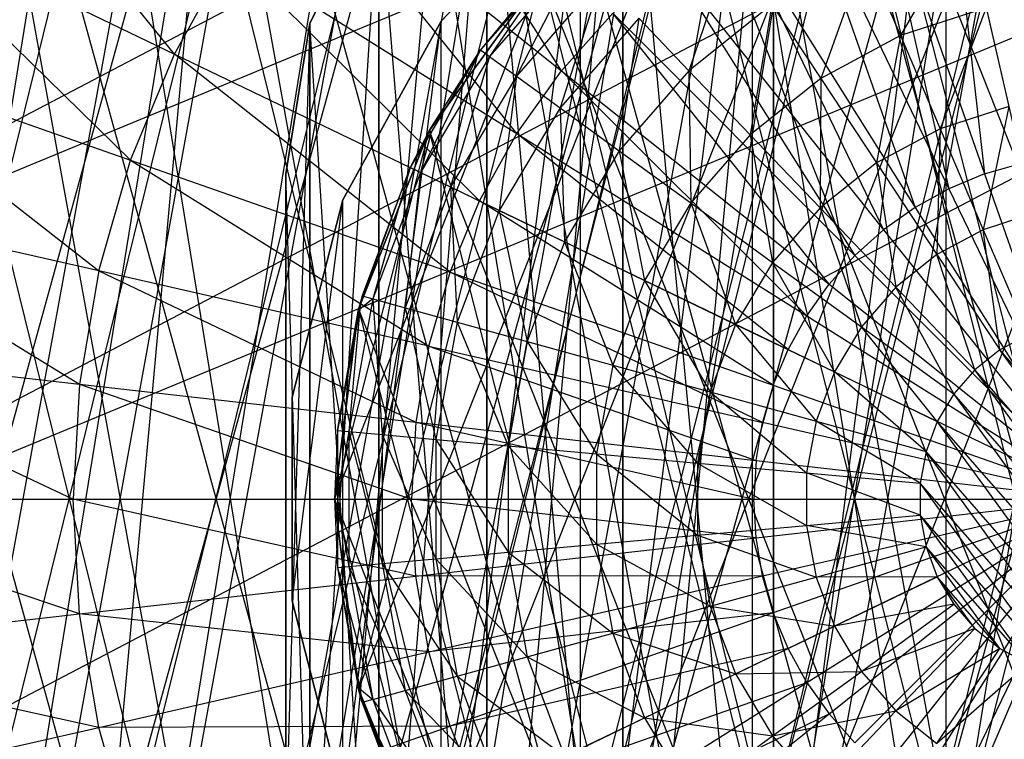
# Model space of a CAD drawing. Extents: x -0.31 to 2.17, y -0.31 to 0.31.
# Tile 5 of 14: x -0.17 to -0.01, y -0.04 to 0.07. Entities that reach past the tile are written whole.
import ezdxf

# ---------------------------------------------------------------- set-up
doc = ezdxf.new("R2010")
doc.units = 0
doc.header["$MEASUREMENT"] = 0
doc.linetypes.add('solid', pattern=[0])
doc.layers.add('1', color=7, linetype='solid')

msp = doc.modelspace()

# ---------------------------------------------------------------- linework, layer by layer
at = {"layer": '1', "color": 3, "linetype": 'solid'}
for p, q in [((-0.15375, -0.266303, 3.616648), (-0.012382, 0.307251, 3.616648)), ((-0.131823, -0.277811, 2.715), (0.012382, 0.307251, 2.715)), ((-0.109041, -0.287517, 3.616648), (-0.012382, 0.307251, 3.616648)), ((-0.085552, -0.295359, 2.715), (0.012382, 0.307251, 2.715)), ((-0.17468, -0.253068, 2.715), (-0.037065, 0.305258, 2.715)), ((-0.131823, -0.277811, 2.715), (-0.037065, 0.305258, 2.715)), ((-0.109041, -0.287517, 3.616648), (0.037065, 0.305258, 3.616648)), ((-0.061508, -0.301286, 3.616648), (0.037065, 0.305258, 3.616648)), ((-0.194477, -0.238191, 3.616648), (-0.061508, 0.301286, 3.616648)), ((-0.15375, -0.266303, 3.616648), (-0.061508, 0.301286, 3.616648)), ((-0.085552, -0.295359, 2.715), (0.061508, 0.301286, 2.715)), ((-0.213013, -0.22177, 2.715), (-0.085552, 0.295359, 2.715)), ((-0.17468, -0.253068, 2.715), (-0.085552, 0.295359, 2.715)), ((-0.085552, 0.295359, 3.641), (0.012382, -0.307251, 3.641)), ((-0.085552, 0.295359, 3.641), (0.061508, -0.301286, 3.641)), ((-0.230167, -0.20391, 3.616648), (-0.109041, 0.287517, 3.616648)), ((-0.194477, -0.238191, 3.616648), (-0.109041, 0.287517, 3.616648)), ((-0.213013, -0.22177, 2.715), (-0.131823, 0.277811, 2.715)), ((-0.131823, 0.277811, 3.641), (-0.037065, -0.305258, 3.641)), ((-0.131823, 0.277811, 3.641), (0.012382, -0.307251, 3.641)), ((-0.17468, 0.253068, 3.641), (-0.085552, -0.295359, 3.641)), ((-0.17468, 0.253068, 3.641), (-0.037065, -0.305258, 3.641)), ((-0.112544, -0.209141, 1.05), (0.010655, 0.237261, 1.05)), ((-0.073392, -0.225876, 1.05), (0.010655, 0.237261, 1.05)), ((-0.148079, -0.185685, 1.05), (-0.03188, 0.235351, 1.05)), ((-0.112544, -0.209141, 1.05), (-0.03188, 0.235351, 1.05)), ((-0.049811, 0.232218, 0.575), (-0.128928, -0.199459, 0.575)), ((-0.073392, -0.225876, 1.05), (0.052849, 0.231545, 1.05)), ((-0.178854, -0.15626, 1.05), (-0.073392, 0.225876, 1.05)), ((-0.148079, -0.185685, 1.05), (-0.073392, 0.225876, 1.05)), ((-0.073392, 0.225876, 2.25), (0.010655, -0.237261, 2.25)), ((-0.073392, 0.225876, 2.25), (0.052849, -0.231545, 2.25)), ((-0.213013, 0.22177, 3.641), (-0.085552, -0.295359, 3.641)), ((-0.090858, 0.219434, 0.575), (-0.162773, -0.172949, 0.575)), ((-0.128928, -0.199459, 0.575), (-0.090858, 0.219434, 0.575)), ((-0.203882, -0.121814, 1.05), (-0.112544, 0.209141, 1.05)), ((-0.178854, -0.15626, 1.05), (-0.112544, 0.209141, 1.05)), ((-0.112544, 0.209141, 2.25), (-0.03188, -0.235351, 2.25)), ((-0.112544, 0.209141, 2.25), (0.010655, -0.237261, 2.25)), ((-0.236525, 0.021496, 1.05), (0.116722, 0.206839, 1.05)), ((-0.128928, 0.199459, 0.575), (-0.191285, -0.140771, 0.575)), ((-0.128928, 0.199459, 0.575), (-0.162773, -0.172949, 0.575)), ((-0.148079, 0.185685, 2.25), (-0.073392, -0.225876, 2.25)), ((-0.148079, 0.185685, 2.25), (-0.03188, -0.235351, 2.25)), ((-0.236525, -0.021496, 1.05), (0.152097, 0.182408, 1.05)), ((-0.236525, 0.021496, 1.05), (0.152097, 0.182408, 1.05)), ((-0.178854, 0.15626, 2.25), (-0.112544, -0.209141, 2.25)), ((-0.178854, 0.15626, 2.25), (-0.073392, -0.225876, 2.25)), ((-0.236525, -0.021496, 1.05), (0.182489, 0.152, 1.05)), ((-0.228775, -0.063783, 1.05), (0.182489, 0.152, 1.05)), ((-0.05, 0.125, -0.575), (-0.073176, -0.121329, -0.575)), ((-0.05, 0.125, -0.575), (-0.05, -0.125, -0.575)), ((-0.05, -0.125, -0.81), (-0.05, 0.125, -0.81)), ((-0.053222, -0.113103, -0.465), (-0.023423, 0.122786, -0.465)), ((-0.053222, -0.113103, -0.715), (-0.023423, 0.122786, -0.715)), ((-0.023423, -0.122786, -0.465), (-0.023423, 0.122786, -0.465)), ((-0.023423, -0.122786, -0.715), (-0.023423, 0.122786, -0.715)), ((-0.203882, 0.121814, 2.25), (-0.112544, -0.209141, 2.25)), ((-0.073176, 0.121329, -0.575), (-0.094084, -0.110676, -0.575)), ((-0.073176, 0.121329, -0.575), (-0.073176, -0.121329, -0.575)), ((-0.073176, -0.121329, -0.81), (-0.073176, 0.121329, -0.81)), ((-0.05, -0.125, -0.81), (-0.073176, 0.121329, -0.81)), ((-0.085654, -0.080434, 0.06), (-0.007378, 0.117268, 0.06)), ((-0.085654, -0.080434), (-0.007378, 0.117268)), ((-0.06296, -0.099209, 0.06), (-0.007378, 0.117268, 0.06)), ((-0.06296, -0.099209), (-0.007378, 0.117268)), ((-0.06296, -0.099209, 0.06), (0.022017, 0.115419, 0.06)), ((-0.06296, -0.099209), (0.022017, 0.115419)), ((-0.036309, -0.111749, 0.06), (0.022017, 0.115419, 0.06)), ((-0.036309, -0.111749), (0.022017, 0.115419)), ((-0.079678, -0.096314, -0.465), (-0.053222, 0.113103, -0.465)), ((-0.079678, -0.096314, -0.715), (-0.053222, 0.113103, -0.715)), ((-0.053222, -0.113103, -0.465), (-0.053222, 0.113103, -0.465)), ((-0.053222, -0.113103, -0.715), (-0.053222, 0.113103, -0.715)), ((-0.142116, 0.06844, 3.692636), (-0.176906, 0.111157, 3.67886)), ((-0.082604, 0.065875, 3.702531), (-0.111537, 0.111537, 3.692636)), ((-0.094084, 0.110676, -0.575), (-0.110676, -0.094084, -0.575)), ((-0.102966, -0.056606, 0.06), (-0.036309, 0.111749, 0.06)), ((-0.102966, -0.056606), (-0.036309, 0.111749)), ((-0.094084, 0.110676, -0.575), (-0.094084, -0.110676, -0.575)), ((-0.094084, -0.110676, -0.81), (-0.094084, 0.110676, -0.81)), ((-0.073176, -0.121329, -0.81), (-0.094084, 0.110676, -0.81)), ((-0.085654, -0.080434, 0.06), (-0.036309, 0.111749, 0.06)), ((-0.085654, -0.080434), (-0.036309, 0.111749)), ((-0.036309, 0.111749, 0.06), (0.022017, -0.115419, 0.06)), ((-0.036309, 0.111749, 0.06), (0.050029, -0.106317, 0.06)), ((-0.02351, 0.103006, 3.702531), (-0.017497, 0.050004, 3.708491)), ((-0.02351, 0.103006, 3.702531), (-0.011788, 0.051648, 3.708491)), ((-0.113809, -0.029221, 0.06), (-0.06296, 0.099209, 0.06)), ((-0.113809, -0.029221), (-0.06296, 0.099209)), ((-0.102966, -0.056606, 0.06), (-0.06296, 0.099209, 0.06)), ((-0.102966, -0.056606), (-0.06296, 0.099209)), ((-0.06296, 0.099209, 0.06), (-0.007378, -0.117268, 0.06)), ((-0.06296, 0.099209, 0.06), (0.022017, -0.115419, 0.06)), ((-0.034896, 0.099726, 3.702531), (-0.022986, 0.04773, 3.708491)), ((-0.034896, 0.099726, 3.702531), (-0.017497, 0.050004, 3.708491)), ((-0.08946, 0.056212, 3.702531), (-0.123324, 0.098347, 3.692636)), ((-0.123324, 0.098347, 3.692636), (-0.082604, 0.065875, 3.702531)), ((-0.101127, -0.073473, -0.465), (-0.079678, 0.096314, -0.465)), ((-0.101127, 0.073473, -0.465), (-0.079678, 0.096314, -0.465)), ((-0.079678, 0.096314, -0.715), (-0.101127, 0.073473, -0.465)), ((-0.101127, 0.073473, -0.715), (-0.079678, 0.096314, -0.715)), ((-0.101127, -0.073473, -0.715), (-0.079678, 0.096314, -0.715)), ((-0.079678, -0.096314, -0.465), (-0.079678, 0.096314, -0.465)), ((-0.079678, -0.096314, -0.715), (-0.079678, 0.096314, -0.715)), ((-0.110676, 0.094084, -0.575), (-0.121329, -0.073176, -0.575)), ((-0.110676, 0.094084, -0.81), (-0.121329, 0.073176, -0.81)), ((-0.121329, 0.073176, -0.575), (-0.110676, 0.094084, -0.575)), ((-0.110676, 0.094084, -0.81), (-0.121329, 0.073176, -0.575)), ((-0.110676, 0.094084, -0.575), (-0.110676, -0.094084, -0.575)), ((-0.110676, -0.094084, -0.81), (-0.110676, 0.094084, -0.81)), ((-0.094084, -0.110676, -0.81), (-0.110676, 0.094084, -0.81)), ((-0.045842, 0.095192, 3.702531), (-0.028185, 0.044857, 3.708491)), ((-0.045842, 0.095192, 3.702531), (-0.022986, 0.04773, 3.708491)), ((-0.188239, 0.090651, 3.67886), (-0.148885, 0.052097, 3.692636)), ((-0.188239, 0.090651, 3.67886), (-0.142116, 0.06844, 3.692636)), ((-0.056212, 0.08946, 3.702531), (-0.03303, 0.041419, 3.708491)), ((-0.056212, 0.08946, 3.702531), (-0.028185, 0.044857, 3.708491)), ((-0.02028, 0.088855, 3.73364), (-0.03046, 0.071265, 3.744832)), ((-0.056375, 0.085404, 3.720001), (-0.062983, 0.065875, 3.73364)), ((-0.142116, 0.06844, 3.692636), (-0.13356, 0.083921, 3.692636)), ((-0.095192, 0.045842, 3.702531), (-0.13356, 0.083921, 3.692636)), ((-0.13356, 0.083921, 3.692636), (-0.08946, 0.056212, 3.702531)), ((-0.080005, 0.083678, 3.687558), (-0.09366, 0.068048, 3.687558)), ((-0.080005, 0.083678, 3.687558), (-0.089517, 0.065038, 3.704442)), ((-0.03582, 0.083805, 3.73364), (-0.042695, 0.064681, 3.744832)), ((-0.03582, 0.083805, 3.73364), (-0.03046, 0.071265, 3.744832)), ((-0.065875, 0.082604, 3.702531), (-0.03746, 0.03746, 3.708491)), ((-0.065875, 0.082604, 3.702531), (-0.03303, 0.041419, 3.708491)), ((-0.1175, 0, 0.06), (-0.085654, 0.080434, 0.06)), ((-0.1175, 0), (-0.085654, 0.080434)), ((-0.113809, -0.029221, 0.06), (-0.085654, 0.080434, 0.06)), ((-0.113809, -0.029221), (-0.085654, 0.080434)), ((-0.085654, 0.080434), (-0.102966, 0.056606)), ((-0.102966, 0.056606, 0.06), (-0.085654, 0.080434)), ((-0.085654, 0.080434, 0.06), (-0.102966, 0.056606, 0.06)), ((-0.085654, 0.080434, 0.06), (-0.095059, 0.069065, 3.67)), ((-0.085654, 0.080434, 0.06), (-0.036309, -0.111749, 0.06)), ((-0.085654, 0.080434, 0.06), (-0.007378, -0.117268, 0.06)), ((-0.085355, 0.080173, 3.67), (-0.095059, 0.069065, 3.67)), ((-0.085355, 0.080173, 3.67), (-0.09366, 0.068048, 3.687558)), ((-0.076466, 0.079977, 3.704442), (-0.089517, 0.065038, 3.704442)), ((-0.076466, 0.079977, 3.704442), (-0.082789, 0.060149, 3.720001)), ((-0.050209, 0.076063, 3.73364), (-0.062983, 0.065875, 3.73364)), ((-0.050209, 0.076063, 3.73364), (-0.053558, 0.056018, 3.744832)), ((-0.050209, 0.076063, 3.73364), (-0.042695, 0.064681, 3.744832)), ((-0.082604, 0.065875, 3.702531), (-0.074709, 0.074709, 3.702531)), ((-0.03746, 0.03746, 3.708491), (-0.074709, 0.074709, 3.702531)), ((-0.041419, 0.03303, 3.708491), (-0.074709, 0.074709, 3.702531)), ((-0.017246, 0.075558, 3.744832), (-0.03046, 0.071265, 3.744832)), ((-0.017246, 0.075558, 3.744832), (-0.024345, 0.056957, 3.753149)), ((-0.017246, 0.075558, 3.744832), (-0.013783, 0.060389, 3.753149)), ((-0.121329, 0.073176, -0.575), (-0.125, -0.05, -0.575)), ((-0.121329, 0.073176, -0.81), (-0.125, 0.05, -0.81)), ((-0.125, 0.05, -0.575), (-0.121329, 0.073176, -0.575)), ((-0.121329, 0.073176, -0.81), (-0.125, 0.05, -0.575)), ((-0.121329, 0.073176, -0.575), (-0.121329, -0.073176, -0.575)), ((-0.121329, -0.073176, -0.81), (-0.121329, 0.073176, -0.81)), ((-0.110676, -0.094084, -0.81), (-0.121329, 0.073176, -0.81)), ((-0.121329, 0.073176, -0.81), (-0.121329, 0.073176, -0.575)), ((-0.116222, -0.046016, -0.465), (-0.101127, 0.073473, -0.465)), ((-0.116222, 0.046016, -0.465), (-0.101127, 0.073473, -0.465)), ((-0.101127, 0.073473, -0.715), (-0.116222, 0.046016, -0.465)), ((-0.116222, 0.046016, -0.715), (-0.101127, 0.073473, -0.715)), ((-0.116222, -0.046016, -0.715), (-0.101127, 0.073473, -0.715)), ((-0.101127, -0.073473, -0.465), (-0.101127, 0.073473, -0.465)), ((-0.101127, 0.073473, -0.715), (-0.101127, 0.073473, -0.465)), ((-0.101127, -0.073473, -0.715), (-0.101127, 0.073473, -0.715)), ((-0.070718, 0.073965, 3.720001), (-0.082789, 0.060149, 3.720001)), ((-0.070718, 0.073965, 3.720001), (-0.073733, 0.053571, 3.73364)), ((-0.070718, 0.073965, 3.720001), (-0.062983, 0.065875, 3.73364)), ((-0.03046, 0.071265, 3.744832), (-0.042695, 0.064681, 3.744832)), ((-0.03046, 0.071265, 3.744832), (-0.034123, 0.051695, 3.753149)), ((-0.03046, 0.071265, 3.744832), (-0.024345, 0.056957, 3.753149)), ((-0.197206, 0.069005, 3.67886), (-0.153782, 0.0351, 3.692636)), ((-0.197206, 0.069005, 3.67886), (-0.148885, 0.052097, 3.692636)), ((-0.148885, 0.052097, 3.692636), (-0.142116, 0.06844, 3.692636)), ((-0.142116, 0.06844, 3.692636), (-0.095192, 0.045842, 3.702531)), ((-0.099726, 0.034896, 3.702531), (-0.142116, 0.06844, 3.692636)), ((-0.095059, 0.069065, 3.67), (-0.104306, 0.050231, 3.687558)), ((-0.102966, 0.056606, 0.06), (-0.095059, 0.069065, 3.67)), ((-0.095059, 0.069065, 3.67), (-0.102625, 0.056402, 3.67)), ((-0.095059, 0.069065, 3.67), (-0.09366, 0.068048, 3.687558)), ((-0.09366, 0.068048, 3.687558), (-0.104306, 0.050231, 3.687558)), ((-0.09366, 0.068048, 3.687558), (-0.099691, 0.048009, 3.704442)), ((-0.09366, 0.068048, 3.687558), (-0.089517, 0.065038, 3.704442)), ((-0.08946, 0.056212, 3.702531), (-0.082604, 0.065875, 3.702531)), ((-0.044857, 0.028185, 3.708491), (-0.082604, 0.065875, 3.702531)), ((-0.082604, 0.065875, 3.702531), (-0.041419, 0.03303, 3.708491)), ((-0.062983, 0.065875, 3.73364), (-0.073733, 0.053571, 3.73364)), ((-0.062983, 0.065875, 3.73364), (-0.0627, 0.045554, 3.744832)), ((-0.062983, 0.065875, 3.73364), (-0.053558, 0.056018, 3.744832)), ((-0.089517, 0.065038, 3.704442), (-0.099691, 0.048009, 3.704442)), ((-0.089517, 0.065038, 3.704442), (-0.092198, 0.0444, 3.720001)), ((-0.089517, 0.065038, 3.704442), (-0.082789, 0.060149, 3.720001)), ((-0.042695, 0.064681, 3.744832), (-0.053558, 0.056018, 3.744832)), ((-0.042695, 0.064681, 3.744832), (-0.042805, 0.044771, 3.753149)), ((-0.042695, 0.064681, 3.744832), (-0.034123, 0.051695, 3.753149)), ((-0.082789, 0.060149, 3.720001), (-0.092198, 0.0444, 3.720001)), ((-0.082789, 0.060149, 3.720001), (-0.082114, 0.039544, 3.73364)), ((-0.082789, 0.060149, 3.720001), (-0.073733, 0.053571, 3.73364)), ((-0.013783, 0.060389, 3.753149), (-0.024345, 0.056957, 3.753149)), ((-0.013783, 0.060389, 3.753149), (-0.017709, 0.041432, 3.758271)), ((-0.1175, 0, 0.06), (-0.102966, 0.056606, 0.06)), ((-0.1175, 0), (-0.102966, 0.056606)), ((-0.102966, 0.056606), (-0.113809, 0.029221)), ((-0.113809, 0.029221, 0.06), (-0.102966, 0.056606)), ((-0.102966, 0.056606, 0.06), (-0.113809, 0.029221, 0.06)), ((-0.102966, 0.056606, 0.06), (-0.105864, 0.050981, 3.67)), ((-0.102625, 0.056402, 3.67), (-0.105864, 0.050981, 3.67)), ((-0.102625, 0.056402, 3.67), (-0.104306, 0.050231, 3.687558)), ((-0.102625, 0.056402, 3.67), (-0.102966, 0.056606, 0.06)), ((-0.102966, 0.056606, 0.06), (-0.102966, 0.056606)), ((-0.102966, 0.056606, 0.06), (-0.06296, -0.099209, 0.06)), ((-0.102966, 0.056606, 0.06), (-0.036309, -0.111749, 0.06)), ((-0.095192, 0.045842, 3.702531), (-0.08946, 0.056212, 3.702531)), ((-0.04773, 0.022986, 3.708491), (-0.08946, 0.056212, 3.702531)), ((-0.08946, 0.056212, 3.702531), (-0.044857, 0.028185, 3.708491)), ((-0.024345, 0.056957, 3.753149), (-0.034123, 0.051695, 3.753149)), ((-0.024345, 0.056957, 3.753149), (-0.024822, 0.037604, 3.758271)), ((-0.024345, 0.056957, 3.753149), (-0.017709, 0.041432, 3.758271)), ((-0.053558, 0.056018, 3.744832), (-0.0627, 0.045554, 3.744832)), ((-0.053558, 0.056018, 3.744832), (-0.050112, 0.036408, 3.753149)), ((-0.053558, 0.056018, 3.744832), (-0.042805, 0.044771, 3.753149)), ((-0.073733, 0.053571, 3.73364), (-0.082114, 0.039544, 3.73364)), ((-0.073733, 0.053571, 3.73364), (-0.069826, 0.033627, 3.744832)), ((-0.073733, 0.053571, 3.73364), (-0.0627, 0.045554, 3.744832)), ((-0.153782, 0.0351, 3.692636), (-0.148885, 0.052097, 3.692636)), ((-0.148885, 0.052097, 3.692636), (-0.103006, 0.02351, 3.702531)), ((-0.148885, 0.052097, 3.692636), (-0.099726, 0.034896, 3.702531)), ((-0.034123, 0.051695, 3.753149), (-0.042805, 0.044771, 3.753149)), ((-0.034123, 0.051695, 3.753149), (-0.031138, 0.032568, 3.758271)), ((-0.034123, 0.051695, 3.753149), (-0.024822, 0.037604, 3.758271)), ((-0.017497, 0.050004, 3.708491), (-0.011788, 0.051648, 3.708491)), ((-0.121329, -0.073176, -0.81), (-0.125, 0.05, -0.81)), ((-0.125, 0.05, -0.81), (-0.125, -0.05, -0.81)), ((-0.125, 0.05, -0.575), (-0.125, 0.05, -0.81)), ((-0.125, 0.05, -0.575), (-0.125, -0.05, -0.81)), ((-0.125, -0.05, -0.575), (-0.125, 0.05, -0.575)), ((-0.113809, 0.029221, 0.06), (-0.105864, 0.050981, 3.67)), ((-0.105864, 0.050981, 3.67), (-0.113266, 0.031259, 3.67)), ((-0.105864, 0.050981, 3.67), (-0.111599, 0.030799, 3.687558)), ((-0.104306, 0.050231, 3.687558), (-0.111599, 0.030799, 3.687558)), ((-0.104306, 0.050231, 3.687558), (-0.106662, 0.029437, 3.704442)), ((-0.104306, 0.050231, 3.687558), (-0.105864, 0.050981, 3.67)), ((-0.104306, 0.050231, 3.687558), (-0.099691, 0.048009, 3.704442)), ((-0.017497, 0.050004, 3.708491), (-0.022986, 0.04773, 3.708491)), ((-0.017497, 0.050004, 3.708491), (0, 0, 3.710481)), ((-0.099691, 0.048009, 3.704442), (-0.106662, 0.029437, 3.704442)), ((-0.099691, 0.048009, 3.704442), (-0.098645, 0.027224, 3.720001)), ((-0.099691, 0.048009, 3.704442), (-0.092198, 0.0444, 3.720001)), ((-0.022986, 0.04773, 3.708491), (-0.028185, 0.044857, 3.708491)), ((-0.022986, 0.04773, 3.708491), (0, 0, 3.710481)), ((-0.203692, 0.046491, 3.67886), (-0.156745, 0.017661, 3.692636)), ((-0.153782, 0.0351, 3.692636), (-0.203692, 0.046491, 3.67886)), ((-0.124014, -0.015667, -0.465), (-0.116222, 0.046016, -0.465)), ((-0.124014, 0.015667, -0.465), (-0.116222, 0.046016, -0.465)), ((-0.116222, 0.046016, -0.715), (-0.124014, 0.015667, -0.465)), ((-0.124014, 0.015667, -0.715), (-0.116222, 0.046016, -0.715)), ((-0.124014, -0.015667, -0.715), (-0.116222, 0.046016, -0.715)), ((-0.116222, -0.046016, -0.465), (-0.116222, 0.046016, -0.465)), ((-0.116222, 0.046016, -0.715), (-0.116222, 0.046016, -0.465)), ((-0.116222, -0.046016, -0.715), (-0.116222, 0.046016, -0.715)), ((-0.099726, 0.034896, 3.702531), (-0.095192, 0.045842, 3.702531)), ((-0.050004, 0.017497, 3.708491), (-0.095192, 0.045842, 3.702531)), ((-0.095192, 0.045842, 3.702531), (-0.04773, 0.022986, 3.708491)), ((-0.0627, 0.045554, 3.744832), (-0.069826, 0.033627, 3.744832)), ((-0.0627, 0.045554, 3.744832), (-0.055807, 0.026875, 3.753149)), ((-0.0627, 0.045554, 3.744832), (-0.050112, 0.036408, 3.753149)), ((-0.092198, 0.0444, 3.720001), (-0.098645, 0.027224, 3.720001)), ((-0.092198, 0.0444, 3.720001), (-0.087855, 0.024246, 3.73364)), ((-0.092198, 0.0444, 3.720001), (-0.082114, 0.039544, 3.73364)), ((-0.042805, 0.044771, 3.753149), (-0.050112, 0.036408, 3.753149)), ((-0.042805, 0.044771, 3.753149), (-0.036453, 0.026485, 3.758271)), ((-0.042805, 0.044771, 3.753149), (-0.031138, 0.032568, 3.758271)), ((-0.028185, 0.044857, 3.708491), (-0.03303, 0.041419, 3.708491)), ((-0.028185, 0.044857, 3.708491), (0, 0, 3.710481)), ((-0.010026, 0.043928, 3.758271), (-0.017709, 0.041432, 3.758271)), ((-0.03303, 0.041419, 3.708491), (-0.03746, 0.03746, 3.708491)), ((-0.03303, 0.041419, 3.708491), (0, 0, 3.710481)), ((-0.017709, 0.041432, 3.758271), (-0.024822, 0.037604, 3.758271)), ((-0.01515, 0.022951, 3.76), (-0.017709, 0.041432, 3.758271)), ((-0.017709, 0.041432, 3.758271), (-0.010808, 0.025287, 3.76)), ((-0.082114, 0.039544, 3.73364), (-0.087855, 0.024246, 3.73364)), ((-0.082114, 0.039544, 3.73364), (-0.074708, 0.020618, 3.744832)), ((-0.082114, 0.039544, 3.73364), (-0.069826, 0.033627, 3.744832)), ((-0.050112, 0.036408, 3.753149), (-0.055807, 0.026875, 3.753149)), ((-0.050112, 0.036408, 3.753149), (-0.040596, 0.01955, 3.758271)), ((-0.050112, 0.036408, 3.753149), (-0.036453, 0.026485, 3.758271)), ((-0.041419, 0.03303, 3.708491), (-0.03746, 0.03746, 3.708491)), ((0, 0, 3.710481), (-0.03746, 0.03746, 3.708491)), ((-0.024822, 0.037604, 3.758271), (-0.031138, 0.032568, 3.758271)), ((-0.019004, 0.019877, 3.76), (-0.024822, 0.037604, 3.758271)), ((-0.024822, 0.037604, 3.758271), (-0.01515, 0.022951, 3.76)), ((-0.153782, 0.0351, 3.692636), (-0.156745, 0.017661, 3.692636)), ((-0.153782, 0.0351, 3.692636), (-0.10499, 0.01183, 3.702531)), ((-0.103006, 0.02351, 3.702531), (-0.153782, 0.0351, 3.692636)), ((-0.103006, 0.02351, 3.702531), (-0.099726, 0.034896, 3.702531)), ((-0.099726, 0.034896, 3.702531), (-0.050004, 0.017497, 3.708491)), ((-0.051648, 0.011788, 3.708491), (-0.099726, 0.034896, 3.702531)), ((-0.069826, 0.033627, 3.744832), (-0.074708, 0.020618, 3.744832)), ((-0.069826, 0.033627, 3.744832), (-0.059709, 0.016479, 3.753149)), ((-0.069826, 0.033627, 3.744832), (-0.055807, 0.026875, 3.753149)), ((-0.044857, 0.028185, 3.708491), (-0.041419, 0.03303, 3.708491)), ((-0.041419, 0.03303, 3.708491), (0, 0, 3.710481)), ((-0.031138, 0.032568, 3.758271), (-0.036453, 0.026485, 3.758271)), ((-0.022248, 0.016164, 3.76), (-0.031138, 0.032568, 3.758271)), ((-0.031138, 0.032568, 3.758271), (-0.019004, 0.019877, 3.76)), ((-0.111599, 0.030799, 3.687558), (-0.115305, 0.010378, 3.687558)), ((-0.113266, 0.031259, 3.67), (-0.113809, 0.029221, 0.06)), ((-0.113266, 0.031259, 3.67), (-0.113641, 0.029191, 3.67)), ((-0.111599, 0.030799, 3.687558), (-0.113641, 0.029191, 3.67)), ((-0.113266, 0.031259, 3.67), (-0.111599, 0.030799, 3.687558)), ((-0.111599, 0.030799, 3.687558), (-0.110204, 0.009919, 3.704442)), ((-0.111599, 0.030799, 3.687558), (-0.106662, 0.029437, 3.704442)), ((-0.113809, 0.029221), (-0.1175, 0)), ((-0.1175, 0, 0.06), (-0.113809, 0.029221)), ((-0.113809, 0.029221, 0.06), (-0.1175, 0, 0.06)), ((-0.117027, 0.010533, 3.67), (-0.113809, 0.029221, 0.06)), ((-0.113641, 0.029191, 3.67), (-0.117027, 0.010533, 3.67)), ((-0.113641, 0.029191, 3.67), (-0.115305, 0.010378, 3.687558)), ((-0.113641, 0.029191, 3.67), (-0.113809, 0.029221, 0.06)), ((-0.113809, 0.029221), (-0.113809, 0.029221, 0.06)), ((-0.113809, 0.029221, 0.06), (-0.085654, -0.080434, 0.06)), ((-0.113809, 0.029221, 0.06), (-0.06296, -0.099209, 0.06)), ((-0.106662, 0.029437, 3.704442), (-0.110204, 0.009919, 3.704442)), ((-0.106662, 0.029437, 3.704442), (-0.10192, 0.009173, 3.720001)), ((-0.106662, 0.029437, 3.704442), (-0.098645, 0.027224, 3.720001)), ((-0.04773, 0.022986, 3.708491), (-0.044857, 0.028185, 3.708491)), ((-0.044857, 0.028185, 3.708491), (0, 0, 3.710481)), ((-0.098645, 0.027224, 3.720001), (-0.10192, 0.009173, 3.720001)), ((-0.098645, 0.027224, 3.720001), (-0.090773, 0.00817, 3.73364)), ((-0.098645, 0.027224, 3.720001), (-0.087855, 0.024246, 3.73364)), ((-0.055807, 0.026875, 3.753149), (-0.059709, 0.016479, 3.753149)), ((-0.055807, 0.026875, 3.753149), (-0.043434, 0.011987, 3.758271)), ((-0.055807, 0.026875, 3.753149), (-0.040596, 0.01955, 3.758271)), ((-0.036453, 0.026485, 3.758271), (-0.040596, 0.01955, 3.758271)), ((-0.024777, 0.011932, 3.76), (-0.036453, 0.026485, 3.758271)), ((-0.036453, 0.026485, 3.758271), (-0.022248, 0.016164, 3.76)), ((-0.087855, 0.024246, 3.73364), (-0.090773, 0.00817, 3.73364)), ((-0.087855, 0.024246, 3.73364), (-0.077189, 0.006947, 3.744832)), ((-0.087855, 0.024246, 3.73364), (-0.074708, 0.020618, 3.744832)), ((-0.010808, 0.025287, 3.76), (-0.01515, 0.022951, 3.76)), ((-0.207616, 0.023393, 3.67886), (-0.157737, 0, 3.692636)), ((-0.207616, 0.023393, 3.67886), (-0.156745, 0.017661, 3.692636)), ((-0.103006, 0.02351, 3.702531), (-0.10499, 0.01183, 3.702531)), ((-0.103006, 0.02351, 3.702531), (-0.052644, 0.005932, 3.708491)), ((-0.103006, 0.02351, 3.702531), (-0.051648, 0.011788, 3.708491)), ((-0.050004, 0.017497, 3.708491), (-0.04773, 0.022986, 3.708491)), ((-0.04773, 0.022986, 3.708491), (0, 0, 3.710481)), ((-0.01515, 0.022951, 3.76), (-0.019004, 0.019877, 3.76)), ((0.020709, -0.018093, 3.76), (-0.01515, 0.022951, 3.76)), ((0.017146, -0.0215, 3.76), (-0.01515, 0.022951, 3.76)), ((-0.074708, 0.020618, 3.744832), (-0.077189, 0.006947, 3.744832)), ((-0.074708, 0.020618, 3.744832), (-0.061692, 0.005552, 3.753149)), ((-0.074708, 0.020618, 3.744832), (-0.059709, 0.016479, 3.753149)), ((-0.019004, 0.019877, 3.76), (-0.022248, 0.016164, 3.76)), ((0.017146, -0.0215, 3.76), (-0.019004, 0.019877, 3.76)), ((0.013031, -0.024216, 3.76), (-0.019004, 0.019877, 3.76)), ((-0.040596, 0.01955, 3.758271), (-0.043434, 0.011987, 3.758271)), ((-0.026509, 0.007316, 3.76), (-0.040596, 0.01955, 3.758271)), ((-0.040596, 0.01955, 3.758271), (-0.024777, 0.011932, 3.76)), ((-0.156745, 0.017661, 3.692636), (-0.157737, 0, 3.692636)), ((-0.156745, 0.017661, 3.692636), (-0.105655, 0, 3.702531)), ((-0.156745, 0.017661, 3.692636), (-0.10499, 0.01183, 3.702531)), ((-0.050004, 0.017497, 3.708491), (-0.051648, 0.011788, 3.708491)), ((-0.050004, 0.017497, 3.708491), (0, 0, 3.710481)), ((-0.124014, -0.015667, -0.465), (-0.124014, 0.015667, -0.465)), ((-0.124014, 0.015667, -0.715), (-0.124014, -0.015667, -0.465)), ((-0.124014, 0.015667, -0.715), (-0.124014, 0.015667, -0.465)), ((-0.124014, -0.015667, -0.715), (-0.124014, 0.015667, -0.715)), ((-0.059709, 0.016479, 3.753149), (-0.061692, 0.005552, 3.753149)), ((-0.059709, 0.016479, 3.753149), (-0.044877, 0.004039, 3.758271)), ((-0.059709, 0.016479, 3.753149), (-0.043434, 0.011987, 3.758271)), ((-0.022248, 0.016164, 3.76), (-0.024777, 0.011932, 3.76)), ((0.013031, -0.024216, 3.76), (-0.022248, 0.016164, 3.76)), ((0.008498, -0.026154, 3.76), (-0.022248, 0.016164, 3.76)), ((-0.10499, 0.01183, 3.702531), (-0.105655, 0, 3.702531)), ((-0.10499, 0.01183, 3.702531), (-0.052977, 0, 3.708491)), ((-0.10499, 0.01183, 3.702531), (-0.052644, 0.005932, 3.708491)), ((-0.052644, 0.005932, 3.708491), (-0.051648, 0.011788, 3.708491)), ((0, 0, 3.710481), (-0.051648, 0.011788, 3.708491)), ((-0.043434, 0.011987, 3.758271), (-0.044877, 0.004039, 3.758271)), ((-0.027389, 0.002465, 3.76), (-0.043434, 0.011987, 3.758271)), ((-0.043434, 0.011987, 3.758271), (-0.026509, 0.007316, 3.76)), ((-0.024777, 0.011932, 3.76), (-0.026509, 0.007316, 3.76)), ((0.008498, -0.026154, 3.76), (-0.024777, 0.011932, 3.76)), ((0.003691, -0.027251, 3.76), (-0.024777, 0.011932, 3.76)), ((-0.117027, 0.010533, 3.67), (-0.1175, 0, 0.06)), ((-0.117027, 0.010533, 3.67), (-0.117027, 0, 3.67)), ((-0.117027, 0.010533, 3.67), (-0.115305, 0.010378, 3.687558)), ((-0.115305, 0.010378, 3.687558), (-0.117027, 0, 3.67)), ((-0.115305, 0.010378, 3.687558), (-0.115305, -0.010378, 3.687558)), ((-0.115305, 0.010378, 3.687558), (-0.110204, -0.009919, 3.704442)), ((-0.115305, 0.010378, 3.687558), (-0.110204, 0.009919, 3.704442)), ((-0.110204, 0.009919, 3.704442), (-0.110204, -0.009919, 3.704442)), ((-0.110204, 0.009919, 3.704442), (-0.10192, -0.009173, 3.720001)), ((-0.110204, 0.009919, 3.704442), (-0.10192, 0.009173, 3.720001)), ((-0.10192, 0.009173, 3.720001), (-0.10192, -0.009173, 3.720001)), ((-0.10192, 0.009173, 3.720001), (-0.090773, -0.00817, 3.73364)), ((-0.10192, 0.009173, 3.720001), (-0.090773, 0.00817, 3.73364)), ((-0.090773, 0.00817, 3.73364), (-0.090773, -0.00817, 3.73364)), ((-0.090773, 0.00817, 3.73364), (-0.077189, -0.006947, 3.744832)), ((-0.090773, 0.00817, 3.73364), (-0.077189, 0.006947, 3.744832)), ((-0.077189, 0.006947, 3.744832), (-0.077189, -0.006947, 3.744832)), ((-0.077189, 0.006947, 3.744832), (-0.061692, -0.005552, 3.753149)), ((-0.077189, 0.006947, 3.744832), (-0.061692, 0.005552, 3.753149)), ((-0.026509, 0.007316, 3.76), (-0.027389, 0.002465, 3.76)), ((0.003691, -0.027251, 3.76), (-0.026509, 0.007316, 3.76)), ((-0.001234, -0.027472, 3.76), (-0.026509, 0.007316, 3.76)), ((-0.061692, 0.005552, 3.753149), (-0.061692, -0.005552, 3.753149)), ((-0.061692, 0.005552, 3.753149), (-0.044877, -0.004039, 3.758271)), ((-0.061692, 0.005552, 3.753149), (-0.044877, 0.004039, 3.758271)), ((-0.052644, 0.005932, 3.708491), (-0.052977, 0, 3.708491)), ((-0.052644, 0.005932, 3.708491), (0, 0, 3.710481)), ((-0.044877, 0.004039, 3.758271), (-0.044877, -0.004039, 3.758271)), ((-0.027389, -0.002465, 3.76), (-0.044877, 0.004039, 3.758271)), ((-0.044877, 0.004039, 3.758271), (-0.027389, 0.002465, 3.76)), ((-0.001234, -0.027472, 3.76), (-0.027389, 0.002465, 3.76)), ((-0.027389, 0.002465, 3.76), (-0.027389, -0.002465, 3.76)), ((-0.006119, -0.026811, 3.76), (-0.027389, 0.002465, 3.76)), ((-0.156745, -0.017661, 3.692636), (-0.20893, 0, 3.67886)), ((-0.20893, 0, 3.67886), (-0.157737, 0, 3.692636)), ((-0.10499, -0.01183, 3.702531), (-0.157737, 0, 3.692636)), ((-0.156745, -0.017661, 3.692636), (-0.157737, 0, 3.692636)), ((-0.157737, 0, 3.692636), (-0.105655, 0, 3.702531)), ((-0.1175, 0, 0.06), (-0.117027, -0.010533, 3.67)), ((-0.117027, 0, 3.67), (-0.1175, 0, 0.06)), ((-0.1175, 0, 0.06), (-0.1175, 0)), ((-0.1175, 0), (-0.113809, -0.029221)), ((-0.113809, -0.029221, 0.06), (-0.1175, 0)), ((-0.1175, 0, 0.06), (-0.113809, -0.029221, 0.06)), ((-0.1175, 0, 0.06), (-0.102966, -0.056606, 0.06)), ((-0.1175, 0, 0.06), (-0.085654, -0.080434, 0.06)), ((-0.117027, 0, 3.67), (-0.117027, -0.010533, 3.67)), ((-0.117027, 0, 3.67), (-0.115305, -0.010378, 3.687558)), ((-0.052644, -0.005932, 3.708491), (-0.105655, 0, 3.702531)), ((-0.10499, -0.01183, 3.702531), (-0.105655, 0, 3.702531)), ((-0.105655, 0, 3.702531), (-0.052977, 0, 3.708491)), ((-0.052644, -0.005932, 3.708491), (-0.052977, 0, 3.708491)), ((-0.052977, 0, 3.708491), (0, 0, 3.710481)), ((-0.052644, -0.005932, 3.708491), (0, 0, 3.710481)), ((-0.051648, -0.011788, 3.708491), (0, 0, 3.710481)), ((0, 0, 3.710481), (-0.050004, -0.017497, 3.708491)), ((0, 0, 3.710481), (-0.04773, -0.022986, 3.708491)), ((-0.044857, -0.028185, 3.708491), (0, 0, 3.710481)), ((-0.041419, -0.03303, 3.708491), (0, 0, 3.710481)), ((-0.03746, -0.03746, 3.708491), (0, 0, 3.710481)), ((-0.03303, -0.041419, 3.708491), (0, 0, 3.710481)), ((0, 0, 3.710481), (-0.028185, -0.044857, 3.708491)), ((-0.022986, -0.04773, 3.708491), (0, 0, 3.710481)), ((-0.044877, -0.004039, 3.758271), (-0.027389, -0.002465, 3.76)), ((-0.006119, -0.026811, 3.76), (-0.027389, -0.002465, 3.76)), ((-0.027389, -0.002465, 3.76), (-0.026509, -0.007316, 3.76)), ((-0.010808, -0.025287, 3.76), (-0.027389, -0.002465, 3.76)), ((-0.061692, -0.005552, 3.753149), (-0.044877, -0.004039, 3.758271)), ((-0.044877, -0.004039, 3.758271), (-0.043434, -0.011987, 3.758271)), ((-0.026509, -0.007316, 3.76), (-0.044877, -0.004039, 3.758271)), ((-0.10499, -0.01183, 3.702531), (-0.052644, -0.005932, 3.708491)), ((-0.077189, -0.006947, 3.744832), (-0.061692, -0.005552, 3.753149)), ((-0.061692, -0.005552, 3.753149), (-0.059709, -0.016479, 3.753149)), ((-0.061692, -0.005552, 3.753149), (-0.043434, -0.011987, 3.758271)), ((-0.051648, -0.011788, 3.708491), (-0.052644, -0.005932, 3.708491)), ((-0.090773, -0.00817, 3.73364), (-0.077189, -0.006947, 3.744832)), ((-0.077189, -0.006947, 3.744832), (-0.074708, -0.020618, 3.744832)), ((-0.077189, -0.006947, 3.744832), (-0.059709, -0.016479, 3.753149)), ((-0.043434, -0.011987, 3.758271), (-0.026509, -0.007316, 3.76)), ((-0.010808, -0.025287, 3.76), (-0.026509, -0.007316, 3.76)), ((-0.026509, -0.007316, 3.76), (-0.024777, -0.011932, 3.76)), ((-0.01515, -0.022951, 3.76), (-0.026509, -0.007316, 3.76)), ((-0.10192, -0.009173, 3.720001), (-0.090773, -0.00817, 3.73364)), ((-0.090773, -0.00817, 3.73364), (-0.087855, -0.024246, 3.73364)), ((-0.090773, -0.00817, 3.73364), (-0.074708, -0.020618, 3.744832)), ((-0.117027, -0.010533, 3.67), (-0.115305, -0.010378, 3.687558)), ((-0.117027, -0.010533, 3.67), (-0.113809, -0.029221, 0.06)), ((-0.117027, -0.010533, 3.67), (-0.113641, -0.029191, 3.67)), ((-0.117027, -0.010533, 3.67), (-0.111599, -0.030799, 3.687558)), ((-0.115305, -0.010378, 3.687558), (-0.110204, -0.009919, 3.704442)), ((-0.115305, -0.010378, 3.687558), (-0.111599, -0.030799, 3.687558)), ((-0.115305, -0.010378, 3.687558), (-0.106662, -0.029437, 3.704442)), ((-0.110204, -0.009919, 3.704442), (-0.10192, -0.009173, 3.720001)), ((-0.110204, -0.009919, 3.704442), (-0.106662, -0.029437, 3.704442)), ((-0.110204, -0.009919, 3.704442), (-0.098645, -0.027224, 3.720001)), ((-0.10192, -0.009173, 3.720001), (-0.098645, -0.027224, 3.720001)), ((-0.10192, -0.009173, 3.720001), (-0.087855, -0.024246, 3.73364)), ((-0.156745, -0.017661, 3.692636), (-0.10499, -0.01183, 3.702531)), ((-0.051648, -0.011788, 3.708491), (-0.10499, -0.01183, 3.702531)), ((-0.103006, -0.02351, 3.702531), (-0.10499, -0.01183, 3.702531)), ((-0.103006, -0.02351, 3.702531), (-0.051648, -0.011788, 3.708491)), ((-0.059709, -0.016479, 3.753149), (-0.043434, -0.011987, 3.758271)), ((-0.050004, -0.017497, 3.708491), (-0.051648, -0.011788, 3.708491)), ((-0.024777, -0.011932, 3.76), (-0.043434, -0.011987, 3.758271)), ((-0.043434, -0.011987, 3.758271), (-0.040596, -0.01955, 3.758271)), ((-0.040596, -0.01955, 3.758271), (-0.024777, -0.011932, 3.76)), ((-0.01515, -0.022951, 3.76), (-0.024777, -0.011932, 3.76)), ((-0.024777, -0.011932, 3.76), (-0.022248, -0.016164, 3.76)), ((-0.019004, -0.019877, 3.76), (-0.024777, -0.011932, 3.76)), ((-0.116222, -0.046016, -0.465), (-0.124014, -0.015667, -0.465)), ((-0.124014, -0.015667, -0.715), (-0.116222, -0.046016, -0.465)), ((-0.124014, -0.015667, -0.715), (-0.124014, -0.015667, -0.465)), ((-0.116222, -0.046016, -0.715), (-0.124014, -0.015667, -0.715)), ((-0.074708, -0.020618, 3.744832), (-0.059709, -0.016479, 3.753149)), ((-0.059709, -0.016479, 3.753149), (-0.055807, -0.026875, 3.753149)), ((-0.059709, -0.016479, 3.753149), (-0.040596, -0.01955, 3.758271)), ((-0.022248, -0.016164, 3.76), (-0.040596, -0.01955, 3.758271)), ((-0.036453, -0.026485, 3.758271), (-0.022248, -0.016164, 3.76)), ((-0.022248, -0.016164, 3.76), (-0.019004, -0.019877, 3.76)), ((-0.207616, -0.023393, 3.67886), (-0.156745, -0.017661, 3.692636)), ((-0.103006, -0.02351, 3.702531), (-0.156745, -0.017661, 3.692636)), ((-0.153782, -0.0351, 3.692636), (-0.156745, -0.017661, 3.692636)), ((-0.050004, -0.017497, 3.708491), (-0.103006, -0.02351, 3.702531)), ((-0.050004, -0.017497, 3.708491), (-0.099726, -0.034896, 3.702531)), ((-0.04773, -0.022986, 3.708491), (-0.050004, -0.017497, 3.708491)), ((-0.055807, -0.026875, 3.753149), (-0.040596, -0.01955, 3.758271)), ((-0.040596, -0.01955, 3.758271), (-0.036453, -0.026485, 3.758271)), ((-0.087855, -0.024246, 3.73364), (-0.074708, -0.020618, 3.744832)), ((-0.074708, -0.020618, 3.744832), (-0.069826, -0.033627, 3.744832)), ((-0.074708, -0.020618, 3.744832), (-0.055807, -0.026875, 3.753149)), ((-0.019004, -0.019877, 3.76), (-0.036453, -0.026485, 3.758271)), ((-0.031138, -0.032568, 3.758271), (-0.019004, -0.019877, 3.76)), ((-0.019004, -0.019877, 3.76), (-0.01515, -0.022951, 3.76)), ((-0.153782, -0.0351, 3.692636), (-0.207616, -0.023393, 3.67886)), ((-0.153782, -0.0351, 3.692636), (-0.103006, -0.02351, 3.702531)), ((-0.099726, -0.034896, 3.702531), (-0.103006, -0.02351, 3.702531)), ((-0.04773, -0.022986, 3.708491), (-0.099726, -0.034896, 3.702531)), ((-0.095192, -0.045842, 3.702531), (-0.04773, -0.022986, 3.708491)), ((-0.044857, -0.028185, 3.708491), (-0.04773, -0.022986, 3.708491)), ((-0.01515, -0.022951, 3.76), (-0.031138, -0.032568, 3.758271)), ((-0.024822, -0.037604, 3.758271), (-0.01515, -0.022951, 3.76)), ((-0.01515, -0.022951, 3.76), (-0.010808, -0.025287, 3.76)), ((-0.098645, -0.027224, 3.720001), (-0.087855, -0.024246, 3.73364)), ((-0.087855, -0.024246, 3.73364), (-0.082114, -0.039544, 3.73364)), ((-0.087855, -0.024246, 3.73364), (-0.069826, -0.033627, 3.744832)), ((-0.010808, -0.025287, 3.76), (-0.024822, -0.037604, 3.758271)), ((-0.017709, -0.041432, 3.758271), (-0.010808, -0.025287, 3.76)), ((-0.106662, -0.029437, 3.704442), (-0.098645, -0.027224, 3.720001)), ((-0.098645, -0.027224, 3.720001), (-0.092198, -0.0444, 3.720001)), ((-0.098645, -0.027224, 3.720001), (-0.082114, -0.039544, 3.73364)), ((-0.069826, -0.033627, 3.744832), (-0.055807, -0.026875, 3.753149)), ((-0.055807, -0.026875, 3.753149), (-0.036453, -0.026485, 3.758271)), ((-0.055807, -0.026875, 3.753149), (-0.050112, -0.036408, 3.753149)), ((-0.050112, -0.036408, 3.753149), (-0.036453, -0.026485, 3.758271)), ((-0.036453, -0.026485, 3.758271), (-0.031138, -0.032568, 3.758271)), ((-0.095192, -0.045842, 3.702531), (-0.044857, -0.028185, 3.708491)), ((-0.08946, -0.056212, 3.702531), (-0.044857, -0.028185, 3.708491)), ((-0.044857, -0.028185, 3.708491), (-0.041419, -0.03303, 3.708491)), ((-0.113641, -0.029191, 3.67), (-0.113809, -0.029221, 0.06)), ((-0.113266, -0.031259, 3.67), (-0.113809, -0.029221, 0.06)), ((-0.113809, -0.029221, 0.06), (-0.102625, -0.056402, 3.67)), ((-0.105864, -0.050981, 3.67), (-0.113809, -0.029221, 0.06)), ((-0.113809, -0.029221, 0.06), (-0.113809, -0.029221)), ((-0.113809, -0.029221), (-0.102966, -0.056606)), ((-0.102966, -0.056606, 0.06), (-0.113809, -0.029221)), ((-0.113809, -0.029221, 0.06), (-0.102966, -0.056606, 0.06)), ((-0.113641, -0.029191, 3.67), (-0.113266, -0.031259, 3.67)), ((-0.113641, -0.029191, 3.67), (-0.111599, -0.030799, 3.687558)), ((-0.111599, -0.030799, 3.687558), (-0.106662, -0.029437, 3.704442)), ((-0.106662, -0.029437, 3.704442), (-0.099691, -0.048009, 3.704442)), ((-0.106662, -0.029437, 3.704442), (-0.092198, -0.0444, 3.720001)), ((-0.111599, -0.030799, 3.687558), (-0.113266, -0.031259, 3.67)), ((-0.113266, -0.031259, 3.67), (-0.105864, -0.050981, 3.67)), ((-0.113266, -0.031259, 3.67), (-0.104306, -0.050231, 3.687558)), ((-0.111599, -0.030799, 3.687558), (-0.104306, -0.050231, 3.687558)), ((-0.111599, -0.030799, 3.687558), (-0.099691, -0.048009, 3.704442)), ((-0.08946, -0.056212, 3.702531), (-0.041419, -0.03303, 3.708491)), ((-0.082604, -0.065875, 3.702531), (-0.041419, -0.03303, 3.708491)), ((-0.050112, -0.036408, 3.753149), (-0.031138, -0.032568, 3.758271)), ((-0.042805, -0.044771, 3.753149), (-0.031138, -0.032568, 3.758271)), ((-0.041419, -0.03303, 3.708491), (-0.03746, -0.03746, 3.708491)), ((-0.031138, -0.032568, 3.758271), (-0.024822, -0.037604, 3.758271)), ((-0.082114, -0.039544, 3.73364), (-0.069826, -0.033627, 3.744832)), ((-0.069826, -0.033627, 3.744832), (-0.0627, -0.045554, 3.744832)), ((-0.069826, -0.033627, 3.744832), (-0.050112, -0.036408, 3.753149)), ((-0.203692, -0.046491, 3.67886), (-0.153782, -0.0351, 3.692636)), ((-0.099726, -0.034896, 3.702531), (-0.153782, -0.0351, 3.692636)), ((-0.148885, -0.052097, 3.692636), (-0.153782, -0.0351, 3.692636)), ((-0.148885, -0.052097, 3.692636), (-0.099726, -0.034896, 3.702531)), ((-0.095192, -0.045842, 3.702531), (-0.099726, -0.034896, 3.702531)), ((-0.0627, -0.045554, 3.744832), (-0.050112, -0.036408, 3.753149)), ((-0.050112, -0.036408, 3.753149), (-0.042805, -0.044771, 3.753149))]:
    msp.add_line(p, q, dxfattribs=at)

doc.saveas('drawing.dxf')
